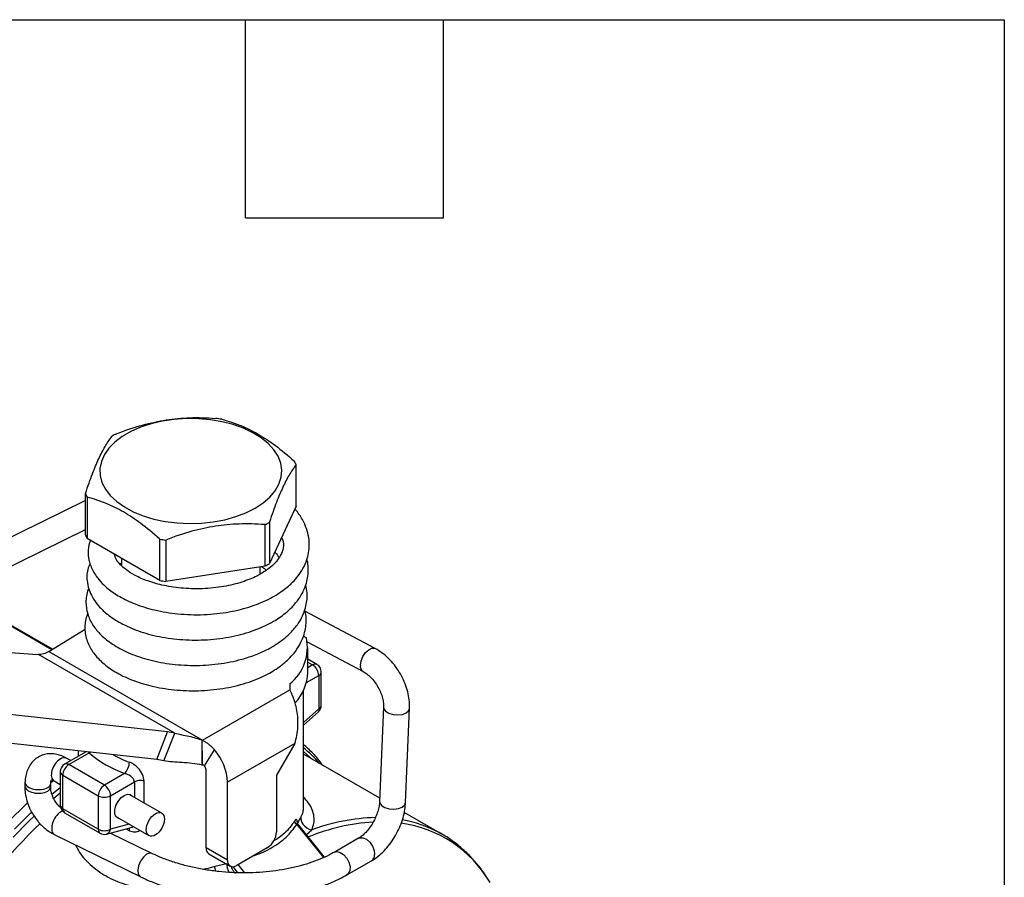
# Model space of a CAD drawing. Header units: inches. Extents: x 0.7 to 32.2, y 0.7 to 24.8.
# Tile 10 of 10: x 27.8 to 32.2, y 20.9 to 24.8. Entities that reach past the tile are written whole.
import ezdxf

# ---------------------------------------------------------------- set-up
doc = ezdxf.new("R2010")
doc.units = ezdxf.units.IN
doc.header["$LTSCALE"] = 3
doc.header["$MEASUREMENT"] = 0
doc.linetypes.add('SLD-Solid', pattern=[0])
doc.layers.add('TEXT', color=140, linetype='SLD-Solid', lineweight=25)

msp = doc.modelspace()

# ---------------------------------------------------------------- linework, layer by layer
for p, q in [((29.0305, 22.5398), (29.0305, 22.7277)), ((28.0728, 22.565), (26.6912, 21.8847)), ((28.0728, 22.4085), (28.0728, 22.5964)), ((28.0801, 22.5807), (28.0801, 22.3928)), ((29.0305, 22.5398), (28.9095, 22.2791)), ((26.7434, 21.7788), (28.0728, 22.4334)), ((28.8895, 22.2676), (28.8895, 22.4555)), ((28.9095, 22.467), (28.9095, 22.2791)), ((28.4107, 22.2019), (28.0801, 22.3928)), ((28.4107, 22.2019), (28.4107, 22.3898)), ((28.438, 22.3856), (28.438, 22.1977)), ((28.2367, 22.3024), (28.2367, 22.2691)), ((28.2301, 22.2756), (28.2367, 22.282)), ((28.8895, 22.2676), (28.438, 22.1977)), ((28.8666, 22.2305), (28.8666, 22.264)), ((27.6333, 22.0532), (27.9195, 21.8879)), ((27.6421, 22.0512), (27.9222, 21.8895)), ((27.9224, 21.8897), (27.6545, 22.0443)), ((29.3902, 21.8926), (29.0707, 22.0619)), ((27.9062, 21.8798), (28.0709, 21.9803)), ((29.0636, 21.9489), (29.077, 21.9419)), ((27.1748, 21.9121), (27.8331, 21.8675)), ((29.081, 21.9227), (29.3349, 21.7882)), ((29.0831, 21.783), (29.0831, 21.8955)), ((27.8331, 21.8675), (27.8595, 21.8656)), ((28.4786, 21.5082), (27.8595, 21.8656)), ((27.9062, 21.8798), (28.6051, 21.4763)), ((29.1253, 21.8202), (29.0831, 21.8446)), ((29.0831, 21.8313), (29.1056, 21.8183)), ((29.1056, 21.8183), (29.0831, 21.8053)), ((29.0773, 21.7376), (29.1335, 21.7701)), ((29.1335, 21.7701), (29.1335, 21.6179)), ((29.145, 21.634), (29.145, 21.7861)), ((29.0016, 21.7322), (29.0017, 21.7053)), ((28.6051, 21.4763), (29.0017, 21.7053)), ((29.0635, 21.1734), (29.0635, 21.7002)), ((29.4282, 21.6255), (29.4103, 21.1978)), ((29.5283, 21.1928), (29.5462, 21.6206)), ((28.4455, 21.5139), (27.7288, 21.5923)), ((29.1335, 21.6179), (29.0635, 21.5558)), ((29.0635, 21.544), (29.1318, 21.6045)), ((28.3968, 21.3884), (28.4455, 21.5139)), ((28.4299, 21.3826), (28.4786, 21.5082)), ((28.3968, 21.3884), (27.6801, 21.4667)), ((28.6038, 21.4756), (28.6042, 21.4758)), ((28.6038, 21.4261), (28.6038, 21.4756)), ((29.0244, 21.4612), (28.7187, 21.2848)), ((29.0244, 21.4612), (28.9414, 21.3169)), ((28.0757, 21.4235), (27.978, 21.367)), ((27.9977, 21.3651), (28.0896, 21.4182)), ((28.0398, 21.4274), (28.0398, 21.4027)), ((28.0896, 21.4182), (28.0862, 21.4223)), ((28.0952, 21.4213), (28.0896, 21.4182)), ((28.6038, 21.4261), (28.6033, 21.3628)), ((28.6038, 21.3631), (28.6038, 21.4261)), ((28.6139, 21.3595), (28.6596, 21.4324)), ((29.4109, 21.2122), (29.0635, 21.4127)), ((28.0062, 21.3833), (27.9883, 21.3936)), ((28.1591, 21.2719), (27.9977, 21.3651)), ((27.9583, 21.3329), (27.9583, 21.1808)), ((27.9698, 21.3169), (28.1313, 21.2237)), ((27.9698, 21.1647), (27.9698, 21.3169)), ((28.2511, 21.325), (28.1591, 21.2719)), ((28.6212, 20.9874), (28.6212, 21.341)), ((28.9414, 21.3169), (28.9414, 21.0597)), ((27.798, 21.2864), (27.7973, 21.27)), ((27.915, 21.2644), (27.9156, 21.2809)), ((27.929, 21.2933), (27.9152, 21.2822)), ((27.9204, 21.2308), (27.9583, 21.2617)), ((27.9299, 21.2915), (27.9583, 21.2751)), ((28.187, 21.2237), (28.2951, 21.2861)), ((28.2951, 21.2861), (28.2951, 21.2165)), ((28.3393, 21.191), (28.3393, 21.2907)), ((28.7187, 20.9312), (28.7187, 21.2848)), ((27.9583, 21.2352), (27.9293, 21.2113)), ((28.1313, 21.2237), (28.1313, 21.0715)), ((28.187, 21.0715), (28.187, 21.2237)), ((28.4198, 21.1445), (28.2721, 21.2297)), ((27.9583, 21.1793), (27.9545, 21.1761)), ((28.1313, 21.0715), (27.9698, 21.1647)), ((27.978, 21.1467), (28.1394, 21.0535)), ((28.2137, 21.1276), (28.3614, 21.0424)), ((29.6933, 21.0491), (29.5221, 21.148)), ((28.2717, 21.0942), (28.187, 21.0715)), ((29.0334, 21.0932), (29.1545, 20.9425)), ((29.1603, 20.9451), (29.0373, 21.0982)), ((27.9312, 21.0474), (28.3217, 20.8564)), ((28.1693, 21.0496), (28.2813, 21.0795)), ((28.3745, 20.9617), (28.1858, 21.054)), ((28.2563, 21.0728), (28.2726, 21.0647)), ((29.0776, 21.048), (29.1017, 21.0685)), ((29.6933, 21.0491), (29.6812, 21.0559)), ((29.3144, 21.0302), (29.2032, 20.9665)), ((28.7187, 20.9312), (28.6212, 20.9874)), ((28.6335, 20.9604), (28.7309, 20.9041)), ((28.8996, 20.9874), (28.7604, 20.907)), ((28.7976, 20.8733), (28.7673, 20.911)), ((29.2618, 20.864), (29.3731, 20.9277)), ((28.7423, 20.9014), (28.7643, 20.874))]:
    msp.add_line(p, q)
at = {"flags": 128}
for points in [[(28.844, 22.5304), (28.8803, 22.5544), (28.9108, 22.581), (28.9349, 22.6097), (28.9521, 22.64), (28.9622, 22.6713), (28.965, 22.7031), (28.9604, 22.7349), (28.9485, 22.766), (28.9295, 22.796), (28.9038, 22.8242), (28.8717, 22.8502), (28.834, 22.8734), (28.7913, 22.8936), (28.7442, 22.9103), (28.6938, 22.9233), (28.6407, 22.9322), (28.5861, 22.937), (28.5309, 22.9375), (28.4761, 22.9338), (28.4226, 22.9259), (28.3714, 22.9139), (28.3234, 22.8981), (28.2795, 22.8788), (28.2405, 22.8563), (28.207, 22.8309), (28.1796, 22.8032), (28.1589, 22.7737), (28.1452, 22.7428), (28.1388, 22.7111), (28.1397, 22.6792), (28.148, 22.6477), (28.1635, 22.6171), (28.1859, 22.588), (28.2148, 22.5608), (28.2497, 22.5361), (28.2901, 22.5144), (28.3351, 22.4959), (28.3839, 22.481), (28.4358, 22.4701), (28.4897, 22.4632), (28.5447, 22.4605), (28.5999, 22.4621), (28.6542, 22.468), (28.7066, 22.4779), (28.7563, 22.4918), (28.8024, 22.5094), (28.844, 22.5304)], [(29.3228, 21.8176), (29.3263, 21.837), (29.3346, 21.8568), (29.3467, 21.8744), (29.361, 21.8874), (29.3755, 21.8941), (29.3882, 21.8935), (29.3903, 21.8926)], [(29.4282, 21.6253), (29.4292, 21.6188), (29.437, 21.6075), (29.4516, 21.5982), (29.471, 21.5924), (29.4926, 21.5906), (29.5135, 21.5933), (29.5308, 21.5999)], [(29.5308, 21.5999), (29.5422, 21.6097), (29.5462, 21.6206)], [(29.1047, 21.3889), (29.0638, 21.4252), (29.0635, 21.4254)], [(28.2241, 21.1203), (28.2209, 21.1212), (28.2112, 21.1289), (28.2061, 21.1422), (28.2061, 21.1595), (28.2112, 21.1788), (28.2209, 21.1976), (28.2339, 21.2137), (28.2486, 21.2252), (28.2634, 21.2308), (28.2763, 21.2296), (28.2846, 21.2237)], [(27.8097, 21.191), (27.8005, 21.1824), (27.7271, 21.1108)], [(29.4103, 21.1978), (29.4113, 21.1911), (29.4191, 21.1797), (29.4337, 21.1705), (29.4531, 21.1646), (29.4747, 21.1629), (29.4956, 21.1655), (29.5129, 21.1722)], [(29.5129, 21.1722), (29.5243, 21.182), (29.5283, 21.1928)], [(27.8397, 21.1315), (27.8171, 21.1099), (27.7436, 21.0356)], [(27.7502, 21.0721), (27.8236, 21.1445), (27.8289, 21.1495)], [(29.3144, 21.0302), (29.3191, 21.0323), (29.3338, 21.0327), (29.3499, 21.026), (29.3651, 21.0128), (29.3774, 20.9951), (29.3852, 20.9752), (29.3874, 20.9559)], [(28.351, 20.958), (28.3363, 20.9452), (28.3235, 20.9268), (28.3147, 20.9056), (28.311, 20.885), (28.3131, 20.8679), (28.3206, 20.857), (28.3229, 20.8556)], [(28.3748, 20.9617), (28.3653, 20.9633), (28.351, 20.958)], [(29.2032, 20.9666), (29.2149, 20.9697), (29.2305, 20.9665), (29.2464, 20.9564), (29.2604, 20.9407), (29.2707, 20.9216), (29.2758, 20.9016), (29.275, 20.8835), (29.2685, 20.8697), (29.2618, 20.864)]]:
    msp.add_lwpolyline(points, dxfattribs=at)
for centre, radius, start, end in [((28.5573, 22.1499), 0.7959, 80.2144, 82.1995), ((28.4357, 22.4612), 0.4639, 118.575, 121.4197), ((28.8473, 22.6522), 0.1981, 22.39, 27.4069), ((28.256, 22.6719), 0.1981, 202.39, 207.4069), ((28.6676, 22.8629), 0.4639, 298.575, 301.4197), ((28.256, 22.484), 0.1981, 202.39, 207.4069), ((28.546, 23.1741), 0.7959, 260.2144, 262.1995), ((28.6676, 22.675), 0.4639, 298.575, 301.4197), ((28.546, 22.9862), 0.7959, 260.2144, 262.1995), ((28.8717, 21.8973), 0.2101, 308.1886, 12.2373), ((29.1172, 21.8022), 0.0198, 65.6929, 125.6176), ((29.073, 21.7673), 0.0605, 2.6055, 57.3945), ((29.1056, 21.7861), 0.0394, 0, 60.0027), ((29.3507, 21.8119), 0.0285, 168.3518, 235.9497), ((28.8693, 21.7904), 0.214, 317.9393, 358.004), ((29.1253, 21.7881), 0.0198, 294.3747, 354.3052), ((29.1056, 21.634), 0.0394, 311.5636, 0), ((29.1253, 21.636), 0.0198, 294.3747, 354.3052), ((29.122, 21.6126), 0.0127, 320.5485, 24.8187), ((28.4104, 21.2154), 0.3006, 76.8881, 83.2978), ((28.6953, 20.9889), 0.5836, 40.8044, 50.8875), ((28.4245, 21.8119), 0.5169, 229.6125, 250.3929), ((28.4694, 21.9052), 0.5645, 241.3057, 249.5968), ((28.476, 21.2733), 0.243, 2.7056, 40.9048), ((27.9977, 21.3329), 0.0394, 119.9973, 180), ((28.0303, 21.3141), 0.0605, 122.6055, 177.3945), ((27.9861, 21.349), 0.0198, 54.3824, 114.3071), ((28.3617, 21.0898), 0.3006, 76.8881, 83.2978), ((28.4767, 21.5862), 0.2568, 299.5445, 299.6717), ((28.5909, 21.3396), 0.0304, 2.7056, 40.9048), ((27.978, 21.3349), 0.0198, 185.6948, 245.6253), ((28.1917, 21.2209), 0.0605, 122.6055, 177.3945), ((28.1265, 21.2209), 0.0605, 2.6055, 57.3945), ((28.1591, 21.2774), 0.0605, 242.6097, 297.3903), ((27.9977, 21.1808), 0.0394, 180, 240.0027), ((27.978, 21.1828), 0.0198, 185.6948, 245.6253), ((27.9897, 21.1629), 0.02, 174.669, 234.0188), ((29.727, 19.1751), 2.675, 134.0721, 158.9986), ((29.4356, 20.1945), 0.9112, 93.4744, 112.4966), ((29.4119, 20.2378), 0.8867, 91.37, 110.4753), ((29.4328, 20.5479), 0.556, 30.4513, 82.238), ((29.4162, 20.5644), 0.5584, 61.6662, 79.9814), ((28.1512, 21.0697), 0.02, 174.669, 234.0188), ((28.1591, 21.1252), 0.0605, 242.6097, 297.3903), ((28.1591, 21.0876), 0.0394, 240.0027, 284.9958), ((28.1602, 21.0749), 0.0269, 289.6861, 352.7234), ((28.8507, 21.0638), 0.0908, 302.6055, 357.3945), ((28.6493, 20.9838), 0.0283, 172.7442, 235.9436), ((29.3566, 20.9537), 0.0308, 302.3277, 3.9087), ((28.7441, 20.927), 0.0258, 170.786, 309.2033)]:
    msp.add_arc(centre, radius, start, end)
for centre, major_axis, ratio, start_param, end_param in [((27.9591, 21.3426), (0.0291, 0.0511), 0.577675, 6.278556, 7.098775), ((27.9591, 21.3426), (0.0291, 0.0511), 0.577675, 0.81559, 3.136964), ((27.8561, 21.2672), (0.0588, -0.0028), 0.547069, 3.148742, 5.61538), ((27.8568, 21.2836), (0.0588, -0.0028), 0.547069, 3.143889, 5.61538), ((27.8561, 21.2672), (0.0588, -0.0028), 0.547069, 5.61538, 6.223295), ((27.8568, 21.2836), (0.0588, -0.0028), 0.547069, 5.61538, 6.279715), ((27.9569, 21.1004), (0.0256, 0.053), 0.521729, 0.691548, 3.141649), ((27.9569, 21.1004), (0.0256, 0.053), 0.521729, 0.428485, 0.691548)]:
    msp.add_ellipse(centre, major_axis=major_axis, ratio=ratio, start_param=start_param, end_param=end_param)
msp.add_ellipse((28.3906, 21.0935), major_axis=(0.0291, 0.0511), ratio=0.577675)
for points, knots in [([(28.2138, 22.8686), (28.2565, 22.8851), (28.2952, 22.8979), (28.3691, 22.9183), (28.4043, 22.9259), (28.4748, 22.9368), (28.51, 22.9401), (28.5839, 22.9426), (28.6226, 22.9417), (28.6653, 22.9385)], [0, 0, 0, 0, 0.25, 0.25, 0.5, 0.5, 0.75, 0.75, 1, 1, 1, 1]), ([(28.6926, 22.9342), (28.7239, 22.9261), (28.7522, 22.9166), (28.8063, 22.8943), (28.8321, 22.8815), (28.8837, 22.8518), (28.9094, 22.8348), (28.9636, 22.7945), (28.9919, 22.7714), (29.0232, 22.7434)], [0, 0, 0, 0, 0.25, 0.25, 0.5, 0.5, 0.75, 0.75, 1, 1, 1, 1]), ([(28.0728, 22.5964), (28.0843, 22.631), (28.0947, 22.6601), (28.1145, 22.7118), (28.1239, 22.7342), (28.1428, 22.7749), (28.1522, 22.7931), (28.172, 22.8268), (28.1824, 22.8423), (28.1938, 22.8571)], [0, 0, 0, 0, 0.25, 0.25, 0.5, 0.5, 0.75, 0.75, 1, 1, 1, 1]), ([(29.0305, 22.7277), (29.019, 22.7129), (29.0086, 22.6974), (28.9888, 22.6637), (28.9794, 22.6455), (28.9605, 22.6048), (28.9511, 22.5824), (28.9313, 22.5307), (28.9209, 22.5016), (28.9095, 22.467)], [0, 0, 0, 0, 0.25, 0.25, 0.5, 0.5, 0.75, 0.75, 1, 1, 1, 1]), ([(28.4107, 22.3898), (28.3794, 22.4178), (28.3511, 22.441), (28.297, 22.4812), (28.2712, 22.4982), (28.2196, 22.528), (28.1939, 22.5407), (28.1397, 22.563), (28.1114, 22.5725), (28.0801, 22.5807)], [0, 0, 0, 0, 0.25, 0.25, 0.5, 0.5, 0.75, 0.75, 1, 1, 1, 1]), ([(28.0951, 22.3841), (28.0906, 22.3696), (28.0826, 22.3439), (28.0859, 22.304), (28.0965, 22.264), (28.118, 22.2245), (28.1468, 22.1902), (28.1815, 22.1587), (28.2297, 22.126), (28.3002, 22.0926), (28.3891, 22.0651), (28.4758, 22.0509), (28.5514, 22.0459), (28.6108, 22.0461), (28.6697, 22.0505), (28.7437, 22.0611), (28.8281, 22.0823), (28.9126, 22.1181), (28.976, 22.1581), (29.0177, 22.1956), (29.0467, 22.2307), (29.0687, 22.2667), (29.0839, 22.3062), (29.0911, 22.3474), (29.0904, 22.3877), (29.0821, 22.4282), (29.0648, 22.4705), (29.0453, 22.5037), (29.0283, 22.5219), (29.0242, 22.5263)], [0, 0, 0, 0, 0.036898, 0.065102, 0.096266, 0.137949, 0.170176, 0.196292, 0.240096, 0.289944, 0.344462, 0.403479, 0.434757, 0.467093, 0.498983, 0.529951, 0.589051, 0.644605, 0.694165, 0.733735, 0.759813, 0.790663, 0.825858, 0.854839, 0.885662, 0.917185, 0.948944, 0.987745, 1, 1, 1, 1]), ([(28.8895, 22.4555), (28.8468, 22.4588), (28.8081, 22.4596), (28.7342, 22.4572), (28.699, 22.4538), (28.6285, 22.4429), (28.5933, 22.4354), (28.5194, 22.415), (28.4807, 22.4022), (28.438, 22.3856)], [0, 0, 0, 0, 0.25, 0.25, 0.5, 0.5, 0.75, 0.75, 1, 1, 1, 1]), ([(28.9644, 22.3975), (28.967, 22.391), (28.9753, 22.3708), (28.9716, 22.3428), (28.9586, 22.3106), (28.9369, 22.282), (28.9053, 22.2533), (28.859, 22.2238), (28.7939, 22.1958), (28.7115, 22.1743), (28.6172, 22.1629), (28.5203, 22.1642), (28.4313, 22.177), (28.3571, 22.1977), (28.2997, 22.2227), (28.2585, 22.2484), (28.2289, 22.2748), (28.2105, 22.2991), (28.2063, 22.3139), (28.2041, 22.3212)], [0, 0, 0, 0, 0.032484, 0.102113, 0.160782, 0.207272, 0.252775, 0.309896, 0.374569, 0.444153, 0.518577, 0.594751, 0.665838, 0.731375, 0.791194, 0.844148, 0.890947, 0.945879, 1, 1, 1, 1]), ([(28.0938, 22.2791), (28.0898, 22.2701), (28.0778, 22.2429), (28.0788, 22.1977), (28.0905, 22.153), (28.1085, 22.1175), (28.1361, 22.0802), (28.1786, 22.0408), (28.2428, 22.0007), (28.3246, 21.9666), (28.4217, 21.9422), (28.5297, 21.9297), (28.6423, 21.9314), (28.7347, 21.9449), (28.8039, 21.963), (28.8643, 21.9838), (28.9252, 22.0128), (28.9767, 22.048), (29.0149, 22.0828), (29.0458, 22.12), (29.0678, 22.1598), (29.0802, 22.1973), (29.0868, 22.2394), (29.0867, 22.2736), (29.08, 22.2961), (29.0793, 22.2987)], [0, 0, 0, 0, 0.026045, 0.078503, 0.115555, 0.149258, 0.180643, 0.232002, 0.287919, 0.347324, 0.41034, 0.475108, 0.540636, 0.60708, 0.640697, 0.672732, 0.729154, 0.775421, 0.80663, 0.844616, 0.887048, 0.91625, 0.942687, 0.993414, 1, 1, 1, 1]), ([(28.9335, 22.3309), (28.9343, 22.33), (28.9423, 22.321), (28.9489, 22.312), (28.9521, 22.3041), (28.9522, 22.304)], [0, 0, 0, 0, 0.0985998, 0.9891696, 1, 1, 1, 1]), ([(28.8733, 22.2651), (28.8793, 22.2612), (28.8873, 22.2559), (28.8936, 22.2502), (28.8953, 22.2487)], [0, 0, 0, 0, 0.73882, 1, 1, 1, 1]), ([(28.0883, 22.1675), (28.0871, 22.1651), (28.0815, 22.1533), (28.077, 22.132), (28.0734, 22.0946), (28.0804, 22.0493), (28.1045, 21.9985), (28.1432, 21.9521), (28.1957, 21.9102), (28.2658, 21.8723), (28.3529, 21.8416), (28.454, 21.821), (28.5642, 21.8135), (28.6768, 21.8201), (28.7729, 21.8393), (28.8479, 21.8641), (28.9017, 21.8885), (28.9444, 21.9137), (28.9799, 21.9399), (29.0142, 21.9717), (29.0438, 22.0091), (29.0646, 22.049), (29.0759, 22.0843), (29.0806, 22.1163), (29.0818, 22.148), (29.0765, 22.1691), (29.0737, 22.1805)], [0, 0, 0, 0, 0.007194, 0.03426, 0.0581, 0.106637, 0.155403, 0.2028, 0.255362, 0.312011, 0.372231, 0.435873, 0.500762, 0.566467, 0.633148, 0.676802, 0.715981, 0.750534, 0.780439, 0.812184, 0.855024, 0.890519, 0.921262, 0.947067, 0.971271, 1, 1, 1, 1]), ([(28.0829, 22.0507), (28.08, 22.0431), (28.0735, 22.0258), (28.0698, 21.9979), (28.0705, 21.9589), (28.0832, 21.9134), (28.1139, 21.864), (28.1573, 21.8199), (28.2159, 21.7797), (28.292, 21.7446), (28.3842, 21.7174), (28.489, 21.7016), (28.6006, 21.699), (28.6937, 21.7092), (28.7652, 21.7246), (28.8159, 21.7396), (28.8613, 21.757), (28.8999, 21.7755), (28.9319, 21.7941), (28.9581, 21.812), (28.9812, 21.8304), (29.0047, 21.8524), (29.0298, 21.8815), (29.052, 21.917), (29.0674, 21.9546), (29.0767, 22.0001), (29.0787, 22.0382), (29.0705, 22.0627), (29.0692, 22.0667)], [0, 0, 0, 0, 0.021761, 0.04898, 0.074692, 0.125382, 0.172989, 0.221512, 0.275262, 0.332826, 0.393977, 0.458187, 0.523303, 0.589296, 0.622739, 0.656384, 0.688069, 0.716798, 0.742553, 0.765311, 0.785087, 0.807627, 0.83726, 0.873267, 0.907355, 0.937293, 0.989677, 1, 1, 1, 1]), ([(29.5462, 21.6206), (29.5463, 21.6273), (29.5466, 21.646), (29.5427, 21.6776), (29.5332, 21.7147), (29.5189, 21.7512), (29.5002, 21.7862), (29.4776, 21.8187), (29.4515, 21.8479), (29.4224, 21.8735), (29.4011, 21.8862), (29.3902, 21.8926)], [0, 0, 0, 0, 0.06559, 0.181214, 0.297023, 0.41278, 0.528474, 0.644417, 0.760933, 0.878434, 1, 1, 1, 1]), ([(27.9062, 21.8798), (27.898, 21.8747), (27.8899, 21.8709), (27.8741, 21.8661), (27.8666, 21.8651), (27.8595, 21.8656)], [0, 0, 0, 0, 0.0918336, 0.0918336, 0.1836671, 0.1836671, 0.1836671, 0.1836671]), ([(29.3349, 21.7882), (29.3378, 21.7866), (29.3463, 21.7818), (29.3616, 21.7701), (29.3794, 21.7519), (29.3958, 21.73), (29.4097, 21.7055), (29.4201, 21.6801), (29.4265, 21.6553), (29.4284, 21.6371), (29.4283, 21.6281), (29.4282, 21.6255)], [0, 0, 0, 0, 0.063121, 0.187179, 0.313045, 0.440667, 0.569332, 0.698041, 0.82545, 0.950766, 1, 1, 1, 1]), ([(29.0244, 21.4612), (29.0285, 21.473), (29.0317, 21.4852), (29.0388, 21.5229), (29.04, 21.5489), (29.0367, 21.5996), (29.0322, 21.6238), (29.0226, 21.6575), (29.0188, 21.6685), (29.0126, 21.6836), (29.0104, 21.6883), (29.0061, 21.6973), (29.0039, 21.7014), (29.0017, 21.7053)], [0, 0, 0, 0, 0.0980473, 0.0980473, 0.2946367, 0.2946367, 0.4912168, 0.4912168, 0.5987893, 0.5987893, 0.6525266, 0.6525266, 0.7062656, 0.7062656, 0.7062656, 0.7062656]), ([(28.4786, 21.5082), (28.4885, 21.5055), (28.4992, 21.5033), (28.5214, 21.4988), (28.5324, 21.4966), (28.5542, 21.4916), (28.5649, 21.4889), (28.5852, 21.4829), (28.5949, 21.4796), (28.6042, 21.4758)], [0, 0, 0, 0, 0.25, 0.25, 0.5, 0.5, 0.75, 0.75, 1, 1, 1, 1]), ([(28.6038, 21.4756), (28.6058, 21.4747), (28.6099, 21.4728), (28.6158, 21.4696), (28.6217, 21.466), (28.6275, 21.4622), (28.6332, 21.458), (28.6388, 21.4534), (28.6443, 21.4486), (28.6496, 21.4435), (28.6547, 21.4381), (28.658, 21.4343), (28.6596, 21.4324)], [0, 0, 0, 0, 0.09923, 0.198585, 0.298084, 0.397741, 0.497576, 0.597605, 0.697846, 0.798314, 0.899026, 1, 1, 1, 1]), ([(29.152, 21.3616), (29.1445, 21.3715), (29.1239, 21.3988), (29.0942, 21.4303), (29.0707, 21.45), (29.0635, 21.456)], [0, 0, 0, 0, 0.281352, 0.778068, 1, 1, 1, 1]), ([(27.9882, 21.3932), (27.9846, 21.3953), (27.9737, 21.4019), (27.9542, 21.4092), (27.9299, 21.4145), (27.9053, 21.4149), (27.8811, 21.4103), (27.8579, 21.4001), (27.8374, 21.3846), (27.8206, 21.3643), (27.8083, 21.3405), (27.8004, 21.3144), (27.7988, 21.2956), (27.7981, 21.2864)], [0, 0, 0, 0, 0.044098, 0.135688, 0.227913, 0.319827, 0.411465, 0.503924, 0.603206, 0.699812, 0.799475, 0.901762, 1, 1, 1, 1]), ([(28.2511, 21.325), (28.2567, 21.33), (28.2623, 21.3384), (28.2702, 21.3573), (28.2726, 21.3677), (28.2726, 21.3762)], [0, 0, 0, 0, 0.5, 0.5, 1, 1, 1, 1]), ([(28.3393, 21.2907), (28.3393, 21.3005), (28.3342, 21.3213), (28.3107, 21.3546), (28.2865, 21.3709), (28.2726, 21.3762)], [0, 0, 0, 0, 0.0910508, 0.1821016, 0.3186778, 0.3186778, 0.3186778, 0.3186778]), ([(28.6033, 21.3628), (28.5891, 21.3667), (28.574, 21.3691), (28.543, 21.3725), (28.5275, 21.3734), (28.4971, 21.3752), (28.4826, 21.3761), (28.4548, 21.3786), (28.4418, 21.3802), (28.4299, 21.3826)], [0, 0, 0, 0, 0.25, 0.25, 0.5, 0.5, 0.75, 0.75, 1, 1, 1, 1]), ([(28.6139, 21.3595), (28.6135, 21.3598), (28.6128, 21.3606), (28.6114, 21.3615), (28.6098, 21.3623), (28.608, 21.3628), (28.6059, 21.3631), (28.6045, 21.3631), (28.6038, 21.3631)], [0, 0, 0, 0, 0.14612, 0.295814, 0.452974, 0.620973, 0.802582, 1, 1, 1, 1]), ([(28.2951, 21.2861), (28.2951, 21.2869), (28.295, 21.2886), (28.2946, 21.2911), (28.2938, 21.2937), (28.2928, 21.2962), (28.2909, 21.2999), (28.2873, 21.3048), (28.282, 21.3099), (28.2751, 21.3149), (28.2682, 21.3189), (28.2611, 21.322), (28.2557, 21.3238), (28.2525, 21.3246), (28.2511, 21.325)], [0, 0, 0, 0, 0.045283, 0.091484, 0.138748, 0.187215, 0.237011, 0.351008, 0.484192, 0.580902, 0.743105, 0.844276, 0.929899, 1, 1, 1, 1]), ([(27.7979, 21.2698), (27.7976, 21.2651), (27.7966, 21.2513), (27.7996, 21.228), (27.8053, 21.2032), (27.8128, 21.1813), (27.8221, 21.1596), (27.8306, 21.145), (27.8355, 21.1367)], [0, 0, 0, 0, 0.105533, 0.313892, 0.509518, 0.651199, 0.801424, 1, 1, 1, 1]), ([(27.9352, 21.199), (27.9313, 21.2059), (27.9258, 21.2156), (27.9204, 21.2299), (27.917, 21.2415), (27.9151, 21.2538), (27.9146, 21.2618), (27.915, 21.2646), (27.915, 21.2647)], [0, 0, 0, 0, 0.298579, 0.415922, 0.606729, 0.798275, 0.997373, 1, 1, 1, 1]), ([(27.9158, 21.2809), (27.9158, 21.2816), (27.9157, 21.2861), (27.9169, 21.2918), (27.9179, 21.2946), (27.9184, 21.2959)], [0, 0, 0, 0, 0.099575, 0.573056, 1, 1, 1, 1]), ([(27.9164, 21.2966), (27.9163, 21.2966), (27.916, 21.2966), (27.9195, 21.2962), (27.9246, 21.2946), (27.929, 21.2919), (27.93, 21.2912)], [0, 0, 0, 0, 0.174404, 0.529547, 0.885765, 1, 1, 1, 1]), ([(28.3393, 21.2907), (28.3321, 21.2926), (28.3238, 21.2932), (28.3081, 21.2916), (28.3008, 21.2893), (28.2951, 21.2861)], [0, 0, 0, 0, 0.5, 0.5, 1, 1, 1, 1]), ([(29.1017, 21.0685), (29.1054, 21.0785), (29.1128, 21.0987), (29.1129, 21.1289), (29.1051, 21.1591), (29.0893, 21.1892), (29.072, 21.2092), (29.0635, 21.2191)], [0, 0, 0, 0, 0.198631, 0.39886, 0.600119, 0.800923, 1, 1, 1, 1]), ([(27.961, 21.1684), (27.9595, 21.1697), (27.9549, 21.1737), (27.9458, 21.1836), (27.9392, 21.1931), (27.9352, 21.199)], [0, 0, 0, 0, 0.1701, 0.488058, 1, 1, 1, 1]), ([(29.0629, 21.1734), (29.0629, 21.1683), (29.0628, 21.1574), (29.0585, 21.1422), (29.0538, 21.1319), (29.0518, 21.1276)], [0, 0, 0, 0, 0.330077, 0.715308, 1, 1, 1, 1]), ([(29.4103, 21.1978), (29.4101, 21.1942), (29.4094, 21.184), (29.4057, 21.1642), (29.3979, 21.1391), (29.3866, 21.1134), (29.3724, 21.0886), (29.3561, 21.0664), (29.339, 21.0482), (29.3247, 21.0364), (29.3171, 21.0318), (29.3144, 21.0302)], [0, 0, 0, 0, 0.063316, 0.18403, 0.307524, 0.433403, 0.560404, 0.687107, 0.811977, 0.933902, 1, 1, 1, 1]), ([(29.3731, 20.9277), (29.3786, 20.931), (29.3939, 20.9404), (29.4178, 20.9599), (29.4439, 20.987), (29.4673, 21.0178), (29.4877, 21.0515), (29.5045, 21.087), (29.5173, 21.1237), (29.5257, 21.1594), (29.5274, 21.1821), (29.5283, 21.1928)], [0, 0, 0, 0, 0.066299, 0.185172, 0.303845, 0.42184, 0.539242, 0.656576, 0.774412, 0.893363, 1, 1, 1, 1]), ([(27.8355, 21.1367), (27.8426, 21.1262), (27.8525, 21.1116), (27.8696, 21.0926), (27.8849, 21.0778), (27.9045, 21.0628), (27.9201, 21.0525), (27.9295, 21.0485), (27.9313, 21.0477)], [0, 0, 0, 0, 0.2772197, 0.3867257, 0.5678821, 0.7540182, 0.9523172, 1, 1, 1, 1]), ([(29.0518, 21.1276), (29.0514, 21.1165), (29.0596, 21.0894), (29.0857, 21.072), (29.1017, 21.0685)], [0, 0, 0, 0, 0.4285714, 1, 1, 1, 1]), ([(28.2813, 21.0795), (28.2813, 21.0795), (28.2832, 21.0798), (28.2862, 21.0812), (28.2885, 21.083), (28.2896, 21.0838)], [0, 0, 0, 0, 0.000176, 0.550049, 1, 1, 1, 1]), ([(28.8383, 20.952), (28.8394, 20.9523), (28.8707, 20.9599), (28.9222, 20.9877), (28.9894, 21.0335), (29.0187, 21.0733), (29.0334, 21.0932)], [0, 0, 0, 0, 0.012264, 0.34278, 0.671739, 1, 1, 1, 1]), ([(29.0238, 21.1084), (29.0099, 21.0891), (28.9848, 21.0544), (28.9455, 21.0283), (28.9279, 21.0168)], [0, 0, 0, 0, 0.5544, 1, 1, 1, 1]), ([(29.0367, 21.1003), (29.0366, 21.1068), (29.0352, 21.1156), (29.0298, 21.1164), (29.0258, 21.1115), (29.0238, 21.1084)], [0.0051121, 0.0051121, 0.0051121, 0.0051121, 0.067488, 0.1090719, 0.1506559, 0.1506559, 0.1506559, 0.1506559]), ([(29.0334, 21.0932), (29.0302, 21.0954), (29.0255, 21.1005), (29.0239, 21.1061), (29.0238, 21.1084)], [0, 0, 0, 0, 0.571429, 1, 1, 1, 1]), ([(29.0334, 21.0932), (29.0336, 21.0942), (29.034, 21.0962), (29.0348, 21.0982), (29.0357, 21.0991), (29.0365, 21.0991), (29.0371, 21.0984), (29.0373, 21.0981)], [0, 0, 0, 0, 0.255074, 0.481159, 0.685911, 0.879535, 1, 1, 1, 1]), ([(29.037, 21.0986), (29.0368, 21.0989), (29.0366, 21.0993), (29.0365, 21.0991), (29.0365, 21.099)], [0, 0, 0, 0, 0.792559, 1, 1, 1, 1]), ([(28.2726, 21.0647), (28.2726, 21.0681), (28.2727, 21.073), (28.2712, 21.0758), (28.2707, 21.0767)], [0, 0, 0, 0, 0.679114, 1, 1, 1, 1]), ([(28.2726, 21.0647), (28.2766, 21.0632), (28.2848, 21.0602), (28.2971, 21.0592), (28.3086, 21.0609), (28.3163, 21.0635), (28.3195, 21.0661), (28.3199, 21.0664)], [0, 0, 0, 0, 0.238122, 0.47984, 0.724693, 0.96743, 1, 1, 1, 1]), ([(29.9079, 20.8364), (29.8987, 20.851), (29.8777, 20.8843), (29.8398, 20.9304), (29.7956, 20.9757), (29.7473, 21.0148), (29.7086, 21.0415), (29.6852, 21.0533), (29.68, 21.0558)], [0, 0, 0, 0, 0.155358, 0.354509, 0.552432, 0.749231, 0.945173, 1, 1, 1, 1]), ([(28.0288, 20.9997), (28.0342, 20.9883), (28.0512, 20.9526), (28.101, 20.9019), (28.1736, 20.8511), (28.2619, 20.8159), (28.3604, 20.7975), (28.4353, 20.7922), (28.4769, 20.7961), (28.482, 20.7965)], [0, 0, 0, 0, 0.08359, 0.26131, 0.440849, 0.61872, 0.795878, 0.97454, 1, 1, 1, 1]), ([(29.2032, 20.9665), (29.1962, 20.9627), (29.176, 20.9515), (29.1387, 20.9345), (29.0904, 20.9167), (29.0381, 20.9016), (28.9825, 20.8895), (28.9243, 20.8805), (28.8642, 20.8749), (28.8028, 20.8727), (28.7408, 20.8739), (28.6791, 20.8786), (28.6183, 20.8867), (28.5592, 20.898), (28.5024, 20.9125), (28.4487, 20.9299), (28.4064, 20.9467), (28.3829, 20.9579), (28.3748, 20.9617)], [0, 0, 0, 0, 0.034444, 0.100215, 0.16617, 0.232331, 0.2987, 0.365253, 0.431955, 0.498764, 0.565636, 0.63253, 0.699393, 0.766175, 0.832833, 0.899322, 0.965599, 1, 1, 1, 1]), ([(28.7151, 20.9121), (28.7157, 20.9068), (28.7168, 20.8965), (28.7206, 20.8835), (28.7238, 20.877), (28.7245, 20.8757)], [0, 0, 0, 0, 0.448165, 0.892319, 1, 1, 1, 1]), ([(28.3229, 20.8556), (28.3324, 20.8511), (28.3599, 20.8381), (28.4082, 20.8189), (28.4685, 20.7993), (28.5314, 20.7832), (28.5964, 20.7705), (28.6629, 20.7615), (28.7302, 20.7561), (28.7977, 20.7545), (28.8649, 20.7565), (28.9312, 20.7623), (28.9959, 20.7718), (29.0585, 20.7849), (29.1185, 20.8016), (29.1753, 20.8218), (29.2231, 20.8428), (29.2506, 20.8579), (29.2618, 20.864)], [0, 0, 0, 0, 0.03491, 0.100836, 0.166621, 0.23227, 0.297805, 0.363258, 0.428663, 0.494054, 0.559464, 0.624922, 0.690464, 0.756128, 0.821952, 0.887968, 0.954197, 1, 1, 1, 1]), ([(28.6604, 20.9017), (28.6464, 20.8978), (28.6293, 20.8931), (28.612, 20.8897), (28.6089, 20.8891)], [0, 0, 0, 0, 0.822727, 1, 1, 1, 1]), ([(28.6649, 20.8811), (28.6648, 20.8816), (28.6629, 20.8891), (28.6616, 20.8956), (28.6604, 20.9017)], [0, 0, 0, 0, 0.073055, 1, 1, 1, 1]), ([(28.7555, 20.87), (28.7526, 20.8731), (28.7467, 20.8794), (28.7405, 20.8904), (28.7371, 20.8986), (28.7365, 20.9024), (28.7364, 20.9031)], [0, 0, 0, 0, 0.336956, 0.673534, 0.93758, 1, 1, 1, 1])]:
    msp.add_open_spline(points, degree=3, knots=knots)
for points in [[(28.6042, 21.4758), (28.6045, 21.476), (28.6048, 21.4762), (28.6051, 21.4763)], [(29.0518, 21.1276), (29.0478, 21.1197), (29.0427, 21.1104), (29.0367, 21.1003)], [(28.715, 20.9146), (28.697, 20.9108), (28.6787, 20.9066), (28.6604, 20.9017)]]:
    msp.add_open_spline(points, degree=3)
at = {"layer": 'TEXT'}
for p, q in [((0.75, 24.75), (32.25, 24.75)), ((28.8, 23.85), (28.8, 24.75)), ((29.7, 23.85), (29.7, 24.75)), ((32.25, 24.75), (32.25, 0.75)), ((28.8, 23.85), (29.7, 23.85))]:
    msp.add_line(p, q, dxfattribs=at)

doc.saveas('drawing.dxf')
